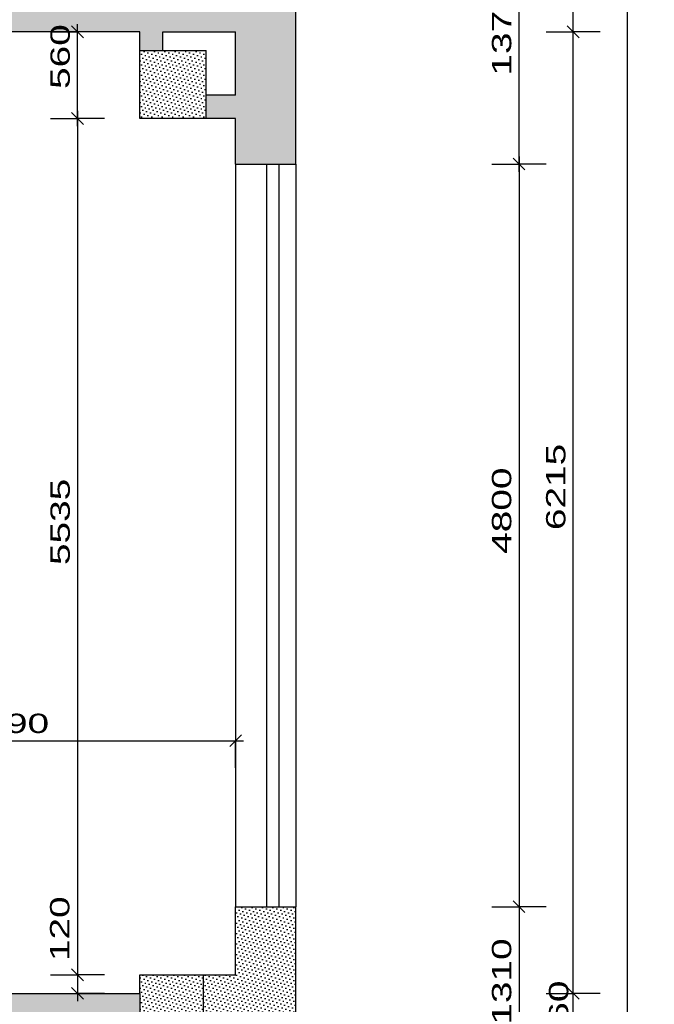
# Model space of a CAD drawing. Extents: x -196363 to 398972, y -489949 to -260582.
# Tile 161 of 256: x 179578 to 183682, y -376843 to -370480. Entities that reach past the tile are written whole.
import ezdxf

# ---------------------------------------------------------------- set-up
doc = ezdxf.new("R2010")
doc.units = 0
doc.header["$MEASUREMENT"] = 0
for name, color, linetype in [('bourani', 15, 'Continuous'), ('koty', 1, 'Continuous'), ('srafbourani', 15, 'Continuous')]:
    doc.layers.add(name, color=color, linetype=linetype)
doc.styles.add('SPIRITTXTSTYLE1', font='ROMAN')
doc.dimstyles.new('SPIRITSTYLE189', dxfattribs={"dimtxt": 125, "dimasz": 12.7, "dimexe": 175, "dimexo": 1745.453369, "dimgap": 50, "dimtad": 1, "dimdec": 3, "dimzin": 0, "dimdsep": 46, "dimlunit": 7, "dimtxsty": 'SPIRITTXTSTYLE1', "dimblk1": '_TICKMARKS189', "dimblk2": '_TICKMARKS189', "dimsah": 1, "dimcen": 0.09, "dimdle": 50, "dimclrd": 1, "dimclre": 1, "dimclrt": 1, "dimadec": 0, "dimazin": 0, "dimtfac": 1, "dimtdec": 4, "dimtofl": 0, "dimtmove": 1, "dimatfit": 0, "dimfxl": 0, "dimtolj": 1, "dimtzin": 0, "dimarcsym": 0})
doc.dimstyles.new('SPIRITSTYLE190', dxfattribs={"dimtxt": 125, "dimasz": 12.7, "dimexe": 175, "dimexo": 1570.456299, "dimgap": 50, "dimtad": 1, "dimdec": 3, "dimzin": 0, "dimdsep": 46, "dimlunit": 7, "dimtxsty": 'SPIRITTXTSTYLE1', "dimblk1": '_TICKMARKS190', "dimblk2": '_TICKMARKS190', "dimsah": 1, "dimcen": 0.09, "dimdle": 50, "dimclrd": 1, "dimclre": 1, "dimclrt": 1, "dimadec": 0, "dimazin": 0, "dimtfac": 1, "dimtdec": 4, "dimtofl": 0, "dimtmove": 1, "dimatfit": 0, "dimfxl": 0, "dimtolj": 1, "dimtzin": 0, "dimarcsym": 0})
doc.dimstyles.new('SPIRITSTYLE191', dxfattribs={"dimtxt": 125, "dimasz": 12.7, "dimexe": 175, "dimexo": 2941.717285, "dimgap": 50, "dimtad": 1, "dimdec": 3, "dimzin": 0, "dimdsep": 46, "dimlunit": 7, "dimtxsty": 'SPIRITTXTSTYLE1', "dimblk1": '_TICKMARKS191', "dimblk2": '_TICKMARKS191', "dimsah": 1, "dimcen": 0.09, "dimdle": 50, "dimclrd": 1, "dimclre": 1, "dimclrt": 1, "dimadec": 0, "dimazin": 0, "dimtfac": 1, "dimtdec": 4, "dimtofl": 0, "dimtmove": 1, "dimatfit": 0, "dimfxl": 0, "dimtolj": 1, "dimtzin": 0, "dimarcsym": 0})
doc.dimstyles.new('SPIRITSTYLE278', dxfattribs={"dimtxt": 125, "dimasz": 12.7, "dimexe": 175, "dimexo": 217.137299, "dimgap": 50, "dimtad": 1, "dimdec": 3, "dimzin": 0, "dimdsep": 46, "dimlunit": 7, "dimtxsty": 'SPIRITTXTSTYLE1', "dimblk1": '_TICKMARKS278', "dimblk2": '_TICKMARKS278', "dimsah": 1, "dimcen": 0.09, "dimdle": 50, "dimclrd": 1, "dimclre": 1, "dimclrt": 1, "dimadec": 0, "dimazin": 0, "dimtfac": 1, "dimtdec": 4, "dimtofl": 0, "dimtmove": 1, "dimatfit": 0, "dimfxl": 0, "dimtolj": 1, "dimtzin": 0, "dimarcsym": 0})
doc.dimstyles.new('SPIRITSTYLE292', dxfattribs={"dimtxt": 125, "dimasz": 12.7, "dimexe": 175, "dimexo": 227.629684, "dimgap": 50, "dimtad": 1, "dimdec": 3, "dimzin": 0, "dimdsep": 46, "dimlunit": 7, "dimtxsty": 'SPIRITTXTSTYLE1', "dimblk1": '_TICKMARKS292', "dimblk2": '_TICKMARKS292', "dimsah": 1, "dimcen": 0.09, "dimdle": 50, "dimclrd": 1, "dimclre": 1, "dimclrt": 1, "dimadec": 0, "dimazin": 0, "dimtfac": 1, "dimtdec": 4, "dimtofl": 0, "dimtmove": 1, "dimatfit": 0, "dimfxl": 0, "dimtolj": 1, "dimtzin": 0, "dimarcsym": 0})
doc.dimstyles.new('SPIRITSTYLE375', dxfattribs={"dimtxt": 125, "dimasz": 12.7, "dimexe": 175, "dimexo": 1267.343018, "dimgap": 50, "dimtad": 1, "dimdec": 3, "dimzin": 0, "dimdsep": 46, "dimlunit": 7, "dimtxsty": 'SPIRITTXTSTYLE1', "dimblk1": '_TICKMARKS375', "dimblk2": '_TICKMARKS375', "dimsah": 1, "dimcen": 0.09, "dimdle": 50, "dimclrd": 1, "dimclre": 1, "dimclrt": 1, "dimadec": 0, "dimazin": 0, "dimtfac": 1, "dimtdec": 4, "dimtofl": 0, "dimtmove": 1, "dimatfit": 0, "dimfxl": 0, "dimtolj": 1, "dimtzin": 0, "dimarcsym": 0})
doc.dimstyles.new('SPIRITSTYLE382', dxfattribs={"dimtxt": 125, "dimasz": 12.7, "dimexe": 175, "dimexo": 3062.408691, "dimgap": 50, "dimtad": 1, "dimdec": 3, "dimzin": 0, "dimdsep": 46, "dimlunit": 7, "dimtxsty": 'SPIRITTXTSTYLE1', "dimblk1": '_TICKMARKS382', "dimblk2": '_TICKMARKS382', "dimsah": 1, "dimcen": 0.09, "dimdle": 50, "dimclrd": 1, "dimclre": 1, "dimclrt": 1, "dimadec": 0, "dimazin": 0, "dimtfac": 1, "dimtdec": 4, "dimtofl": 0, "dimtmove": 1, "dimatfit": 0, "dimfxl": 0, "dimtolj": 1, "dimtzin": 0, "dimarcsym": 0})
doc.dimstyles.new('SPIRITSTYLE383', dxfattribs={"dimtxt": 125, "dimasz": 12.7, "dimexe": 175, "dimexo": 2627.334473, "dimgap": 50, "dimtad": 1, "dimdec": 3, "dimzin": 0, "dimdsep": 46, "dimlunit": 7, "dimtxsty": 'SPIRITTXTSTYLE1', "dimblk1": '_TICKMARKS383', "dimblk2": '_TICKMARKS383', "dimsah": 1, "dimcen": 0.09, "dimdle": 50, "dimclrd": 1, "dimclre": 1, "dimclrt": 1, "dimadec": 0, "dimazin": 0, "dimtfac": 1, "dimtdec": 4, "dimtofl": 0, "dimtmove": 1, "dimatfit": 0, "dimfxl": 0, "dimtolj": 1, "dimtzin": 0, "dimarcsym": 0})
doc.dimstyles.new('SPIRITSTYLE384', dxfattribs={"dimtxt": 125, "dimasz": 12.7, "dimexe": 175, "dimexo": 2537.392578, "dimgap": 50, "dimtad": 1, "dimdec": 3, "dimzin": 0, "dimdsep": 46, "dimlunit": 7, "dimtxsty": 'SPIRITTXTSTYLE1', "dimblk1": '_TICKMARKS384', "dimblk2": '_TICKMARKS384', "dimsah": 1, "dimcen": 0.09, "dimdle": 50, "dimclrd": 1, "dimclre": 1, "dimclrt": 1, "dimadec": 0, "dimazin": 0, "dimtfac": 1, "dimtdec": 4, "dimtofl": 0, "dimtmove": 1, "dimatfit": 0, "dimfxl": 0, "dimtolj": 1, "dimtzin": 0, "dimarcsym": 0})
doc.dimstyles.new('SPIRITSTYLE385', dxfattribs={"dimtxt": 125, "dimasz": 12.7, "dimexe": 175, "dimexo": 1967.380859, "dimgap": 50, "dimtad": 1, "dimdec": 3, "dimzin": 0, "dimdsep": 46, "dimlunit": 7, "dimtxsty": 'SPIRITTXTSTYLE1', "dimblk1": '_TICKMARKS385', "dimblk2": '_TICKMARKS385', "dimsah": 1, "dimcen": 0.09, "dimdle": 50, "dimclrd": 1, "dimclre": 1, "dimclrt": 1, "dimadec": 0, "dimazin": 0, "dimtfac": 1, "dimtdec": 4, "dimtofl": 0, "dimtmove": 1, "dimatfit": 0, "dimfxl": 0, "dimtolj": 1, "dimtzin": 0, "dimarcsym": 0})
doc.dimstyles.new('SPIRITSTYLE420', dxfattribs={"dimtxt": 125, "dimasz": 12.7, "dimexe": 175, "dimexo": 307.550385, "dimgap": 50, "dimtad": 1, "dimdec": 3, "dimzin": 0, "dimdsep": 46, "dimlunit": 7, "dimtxsty": 'SPIRITTXTSTYLE1', "dimblk1": '_TICKMARKS420', "dimblk2": '_TICKMARKS420', "dimsah": 1, "dimcen": 0.09, "dimdle": 50, "dimclrd": 1, "dimclre": 1, "dimclrt": 1, "dimadec": 0, "dimazin": 0, "dimtfac": 1, "dimtdec": 4, "dimtofl": 0, "dimtmove": 1, "dimatfit": 0, "dimfxl": 0, "dimtolj": 1, "dimtzin": 0, "dimarcsym": 0})
pattern_1 = [(45.000008, (858026.688, -24615.152), (-8.41899395, 25.25696945), [0, -23.8125])]

# ---------------------------------------------------------------- blocks, each defined once
blk = doc.blocks.new('_TICKMARKS189')
at = {"color": 1, "linetype": 'Continuous'}
blk.add_line((-3, -3), (3, 3), dxfattribs=at)
blk = doc.blocks.new('*D904')
at = {"color": 1, "linetype": 'Continuous', "ltscale": 300}
for p, q in [((176074.734375, -368472.4375, 1723.800049), (176074.734375, -368647.4375, 1723.800049)), ((181364.734375, -368472.4375, 1723.800049), (181364.734375, -368647.4375, 1723.800049)), ((176024.734375, -368647.4375, 1723.800049), (181414.71875, -368647.4375, 1723.800049)), ((176074.734375, -368822.4375, 1723.800049), (176074.734375, -368647.4375, 1723.800049)), ((181364.734375, -368822.4375, 1723.800049), (181364.734375, -368647.4375, 1723.800049))]:
    blk.add_line(p, q, dxfattribs=at)
at = {"color": 1, "linetype": 'Continuous', "ltscale": 300, "xscale": 12.69999980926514, "yscale": 12.69999980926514, "zscale": 12.69999980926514, "rotation": 180.0000050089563}
blk.add_blockref('_TICKMARKS189', (176074.734375, -368647.4375, 1723.800049), dxfattribs=at)
at = {"color": 1, "linetype": 'Continuous', "ltscale": 300, "xscale": 12.69999980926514, "yscale": 12.69999980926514, "zscale": 12.69999980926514}
blk.add_blockref('_TICKMARKS189', (181364.734375, -368647.4375, 1723.800049), dxfattribs=at)
at = {"color": 1, "linetype": 'Continuous', "ltscale": 300, "style": 'SPIRITTXTSTYLE1', "width": 1.5}
blk.add_text('5290', height=125, dxfattribs=at).set_placement((178600.6875, -368597.46875, 1723.800049))
blk = doc.blocks.new('_TICKMARKS190')
at = {"color": 1, "linetype": 'Continuous'}
blk.add_line((-3, -3), (3, 3), dxfattribs=at)
blk = doc.blocks.new('*D905')
at = {"color": 1, "linetype": 'Continuous', "ltscale": 300}
for p, q in [((180974.796875, -368122.4375, 1723.800049), (180974.796875, -368297.4375, 1723.800049)), ((181364.734375, -368122.4375, 1723.800049), (181364.734375, -368297.4375, 1723.800049)), ((181414.71875, -368297.4375, 1723.800049), (180924.8125, -368297.4375, 1723.800049)), ((180974.796875, -368472.4375, 1723.800049), (180974.796875, -368297.4375, 1723.800049)), ((181364.734375, -368472.4375, 1723.800049), (181364.734375, -368297.4375, 1723.800049))]:
    blk.add_line(p, q, dxfattribs=at)
at = {"color": 1, "linetype": 'Continuous', "ltscale": 300, "xscale": 12.69999980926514, "yscale": 12.69999980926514, "zscale": 12.69999980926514}
for p, rotation in [((180974.796875, -368297.4375, 1723.800049), 180.0000050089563), ((181364.734375, -368297.4375, 1723.800049), 360.0000100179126)]:
    blk.add_blockref('_TICKMARKS190', p, dxfattribs=dict(at, rotation=rotation))
at = {"color": 1, "linetype": 'Continuous', "ltscale": 300, "style": 'SPIRITTXTSTYLE1', "width": 1.5}
blk.add_text('390', height=125, rotation=360.0000100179, dxfattribs=at).set_placement((181080.484375, -368247.46875, 1723.800049))
blk = doc.blocks.new('_TICKMARKS191')
at = {"color": 1, "linetype": 'Continuous'}
blk.add_line((-3, -3), (3, 3), dxfattribs=at)
blk = doc.blocks.new('*D906')
at = {"color": 1, "linetype": 'Continuous', "ltscale": 300}
for p, q in [((177684.703125, -368122.4375, 1723.800049), (177684.703125, -368297.4375, 1723.800049)), ((180974.796875, -368122.4375, 1723.800049), (180974.796875, -368297.4375, 1723.800049)), ((181024.796875, -368297.4375, 1723.800049), (177634.71875, -368297.4375, 1723.800049)), ((177684.703125, -368472.4375, 1723.800049), (177684.703125, -368297.4375, 1723.800049)), ((180974.796875, -368472.4375, 1723.800049), (180974.796875, -368297.4375, 1723.800049))]:
    blk.add_line(p, q, dxfattribs=at)
at = {"color": 1, "linetype": 'Continuous', "ltscale": 300, "xscale": 12.69999980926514, "yscale": 12.69999980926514, "zscale": 12.69999980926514}
for p, rotation in [((177684.703125, -368297.4375, 1723.800049), 180.0000050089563), ((180974.796875, -368297.4375, 1723.800049), 360.0000100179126)]:
    blk.add_blockref('_TICKMARKS191', p, dxfattribs=dict(at, rotation=rotation))
at = {"color": 1, "linetype": 'Continuous', "ltscale": 300, "style": 'SPIRITTXTSTYLE1', "width": 1.5}
blk.add_text('3290', height=125, rotation=360.0000100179, dxfattribs=at).set_placement((179210.703125, -368247.46875, 1723.800049))
blk = doc.blocks.new('_TICKMARKS375')
at = {"color": 1, "linetype": 'Continuous'}
blk.add_line((-3, -3), (3, 3), dxfattribs=at)
blk = doc.blocks.new('*D925')
at = {"color": 1, "linetype": 'Continuous', "ltscale": 300}
for p, q in [((182632.078125, -370042.90625, 1723.800049), (182807.078125, -370042.90625, 1723.800049)), ((182807.078125, -371462.875, 1723.800049), (182807.078125, -369992.90625, 1723.800049)), ((182982.078125, -370042.90625, 1723.800049), (182807.078125, -370042.90625, 1723.800049)), ((182632.078125, -371412.875, 1723.800049), (182807.078125, -371412.875, 1723.800049)), ((182982.078125, -371412.875, 1723.800049), (182807.078125, -371412.875, 1723.800049))]:
    blk.add_line(p, q, dxfattribs=at)
at = {"color": 1, "linetype": 'Continuous', "ltscale": 300, "xscale": 12.69999980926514, "yscale": 12.69999980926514, "zscale": 12.69999980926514}
for p, rotation in [((182807.078125, -370042.90625, 1723.800049), 90.00000250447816), ((182807.078125, -371412.875, 1723.800049), 270.0000006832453)]:
    blk.add_blockref('_TICKMARKS375', p, dxfattribs=dict(at, rotation=rotation))
at = {"color": 1, "linetype": 'Continuous', "ltscale": 300, "style": 'SPIRITTXTSTYLE1', "width": 1.5}
blk.add_text('1370', height=125, rotation=90.0000025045, dxfattribs=at).set_placement((182757.0625, -370840.96875, 1723.800049))
blk = doc.blocks.new('*D926')
at = {"color": 1, "linetype": 'Continuous', "ltscale": 300}
for p, q in [((182807.078125, -371362.875, 1723.800049), (182807.078125, -376262.875, 1723.800049)), ((182632.078125, -371412.875, 1723.800049), (182807.078125, -371412.875, 1723.800049)), ((182982.078125, -371412.875, 1723.800049), (182807.078125, -371412.875, 1723.800049)), ((182632.078125, -376212.875, 1723.800049), (182807.078125, -376212.875, 1723.800049)), ((182982.078125, -376212.875, 1723.800049), (182807.078125, -376212.875, 1723.800049))]:
    blk.add_line(p, q, dxfattribs=at)
at = {"color": 1, "linetype": 'Continuous', "ltscale": 300, "xscale": 12.69999980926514, "yscale": 12.69999980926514, "zscale": 12.69999980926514}
for p, rotation in [((182807.078125, -371412.875, 1723.800049), 90.00000250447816), ((182807.078125, -376212.875, 1723.800049), -90.00000250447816)]:
    blk.add_blockref('_TICKMARKS375', p, dxfattribs=dict(at, rotation=rotation))
at = {"color": 1, "linetype": 'Continuous', "ltscale": 300, "style": 'SPIRITTXTSTYLE1', "width": 1.5}
blk.add_text('4800', height=125, rotation=450.0000193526, dxfattribs=at).set_placement((182757.0625, -373931.90625, 1723.800049))
blk = doc.blocks.new('*D927')
at = {"color": 1, "linetype": 'Continuous', "ltscale": 300}
for p, q in [((182807.078125, -376162.875, 1723.800049), (182807.078125, -377572.875, 1723.800049)), ((182632.078125, -376212.875, 1723.800049), (182807.078125, -376212.875, 1723.800049)), ((182982.078125, -376212.875, 1723.800049), (182807.078125, -376212.875, 1723.800049)), ((182632.078125, -377522.875, 1723.800049), (182807.078125, -377522.875, 1723.800049)), ((182982.078125, -377522.875, 1723.800049), (182807.078125, -377522.875, 1723.800049))]:
    blk.add_line(p, q, dxfattribs=at)
at = {"color": 1, "linetype": 'Continuous', "ltscale": 300, "xscale": 12.69999980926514, "yscale": 12.69999980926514, "zscale": 12.69999980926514}
for p, rotation in [((182807.078125, -376212.875, 1723.800049), 90.00000250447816), ((182807.078125, -377522.875, 1723.800049), -90.00000250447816)]:
    blk.add_blockref('_TICKMARKS375', p, dxfattribs=dict(at, rotation=rotation))
at = {"color": 1, "linetype": 'Continuous', "ltscale": 300, "style": 'SPIRITTXTSTYLE1', "width": 1.5}
blk.add_text('1310', height=125, rotation=450.0000193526, dxfattribs=at).set_placement((182757.0625, -376975.03125, 1723.800049))
blk = doc.blocks.new('_TICKMARKS382')
at = {"color": 1, "linetype": 'Continuous'}
blk.add_line((-3, -3), (3, 3), dxfattribs=at)
blk = doc.blocks.new('*D940')
at = {"color": 1, "linetype": 'Continuous', "ltscale": 300}
for p, q in [((183157.125, -376982.875, 1723.800049), (183157.125, -376722.875, 1723.800049)), ((182982.125, -376772.875, 1723.800049), (183157.125, -376772.875, 1723.800049)), ((183332.109375, -376772.875, 1723.800049), (183157.125, -376772.875, 1723.800049)), ((182982.125, -376932.875, 1723.800049), (183157.125, -376932.875, 1723.800049)), ((183332.109375, -376932.875, 1723.800049), (183157.125, -376932.875, 1723.800049))]:
    blk.add_line(p, q, dxfattribs=at)
at = {"color": 1, "linetype": 'Continuous', "ltscale": 300, "xscale": 12.69999980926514, "yscale": 12.69999980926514, "zscale": 12.69999980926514}
for p, rotation in [((183157.125, -376772.875, 1723.800049), 90.00000250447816), ((183157.125, -376932.875, 1723.800049), 270.0000006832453)]:
    blk.add_blockref('_TICKMARKS382', p, dxfattribs=dict(at, rotation=rotation))
at = {"color": 1, "linetype": 'Continuous', "ltscale": 300, "style": 'SPIRITTXTSTYLE1', "width": 1.5}
blk.add_text('160', height=125, rotation=90.0000025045, dxfattribs=at).set_placement((183125.859375, -377108.25, 1723.800049))
blk = doc.blocks.new('_TICKMARKS383')
at = {"color": 1, "linetype": 'Continuous'}
blk.add_line((-3, -3), (3, 3), dxfattribs=at)
blk = doc.blocks.new('*D941')
at = {"color": 1, "linetype": 'Continuous', "ltscale": 300}
for p, q in [((182982.125, -370557.90625, 1723.800049), (183157.125, -370557.90625, 1723.800049)), ((183157.125, -376822.90625, 1723.800049), (183157.125, -370507.90625, 1723.800049)), ((183332.109375, -370557.90625, 1723.800049), (183157.125, -370557.90625, 1723.800049)), ((182982.125, -376772.875, 1723.800049), (183157.125, -376772.875, 1723.800049)), ((183332.109375, -376772.875, 1723.800049), (183157.125, -376772.875, 1723.800049))]:
    blk.add_line(p, q, dxfattribs=at)
at = {"color": 1, "linetype": 'Continuous', "ltscale": 300, "xscale": 12.69999980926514, "yscale": 12.69999980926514, "zscale": 12.69999980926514}
for p, rotation in [((183157.125, -370557.90625, 1723.800049), 90.00000250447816), ((183157.125, -376772.875, 1723.800049), 270.0000006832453)]:
    blk.add_blockref('_TICKMARKS383', p, dxfattribs=dict(at, rotation=rotation))
at = {"color": 1, "linetype": 'Continuous', "ltscale": 300, "style": 'SPIRITTXTSTYLE1', "width": 1.5}
blk.add_text('6215', height=125, rotation=90.0000025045, dxfattribs=at).set_placement((183107.109375, -373778.5, 1723.800049))
blk = doc.blocks.new('_TICKMARKS384')
at = {"color": 1, "linetype": 'Continuous'}
blk.add_line((-3, -3), (3, 3), dxfattribs=at)
blk = doc.blocks.new('*D942')
at = {"color": 1, "linetype": 'Continuous', "ltscale": 300}
for p, q in [((182982.125, -370042.90625, 1723.800049), (183157.125, -370042.90625, 1723.800049)), ((183157.125, -370607.90625, 1723.800049), (183157.125, -369992.90625, 1723.800049)), ((183332.109375, -370042.90625, 1723.800049), (183157.125, -370042.90625, 1723.800049)), ((182982.125, -370557.90625, 1723.800049), (183157.125, -370557.90625, 1723.800049)), ((183332.109375, -370557.90625, 1723.800049), (183157.125, -370557.90625, 1723.800049))]:
    blk.add_line(p, q, dxfattribs=at)
at = {"color": 1, "linetype": 'Continuous', "ltscale": 300, "xscale": 12.69999980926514, "yscale": 12.69999980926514, "zscale": 12.69999980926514}
for p, rotation in [((183157.125, -370042.90625, 1723.800049), 90.00000250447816), ((183157.125, -370557.90625, 1723.800049), 270.0000006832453)]:
    blk.add_blockref('_TICKMARKS384', p, dxfattribs=dict(at, rotation=rotation))
at = {"color": 1, "linetype": 'Continuous', "ltscale": 300, "style": 'SPIRITTXTSTYLE1', "width": 1.5}
blk.add_text('515', height=125, rotation=90.0000025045, dxfattribs=at).set_placement((183107.109375, -370383.75, 1723.800049))
blk = doc.blocks.new('_TICKMARKS385')
at = {"color": 1, "linetype": 'Continuous'}
blk.add_line((-3, -3), (3, 3), dxfattribs=at)
blk = doc.blocks.new('*D943')
at = {"color": 1, "linetype": 'Continuous', "ltscale": 300}
for p, q in [((183332.109375, -370042.90625, 1723.800049), (183507.109375, -370042.90625, 1723.800049)), ((183507.109375, -369992.90625, 1723.800049), (183507.109375, -388502.875, 1723.800049)), ((183682.109375, -370042.90625, 1723.800049), (183507.109375, -370042.90625, 1723.800049)), ((183332.109375, -388452.875, 1723.800049), (183507.109375, -388452.875, 1723.800049)), ((183682.109375, -388452.875, 1723.800049), (183507.109375, -388452.875, 1723.800049))]:
    blk.add_line(p, q, dxfattribs=at)
at = {"color": 1, "linetype": 'Continuous', "ltscale": 300, "xscale": 12.69999980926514, "yscale": 12.69999980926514, "zscale": 12.69999980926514}
for p, rotation in [((183507.109375, -370042.90625, 1723.800049), 90.00000250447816), ((183507.109375, -388452.875, 1723.800049), -90.00000250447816)]:
    blk.add_blockref('_TICKMARKS385', p, dxfattribs=dict(at, rotation=rotation))
at = {"color": 1, "linetype": 'Continuous', "ltscale": 300, "style": 'SPIRITTXTSTYLE1', "width": 1.5}
blk.add_text('18410', height=125, rotation=450.0000193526, dxfattribs=at).set_placement((183457.109375, -379384.78125, 1723.800049))
blk = doc.blocks.new('_TICKMARKS278')
at = {"color": 1, "linetype": 'Continuous'}
blk.add_line((-3, -3), (3, 3), dxfattribs=at)
blk = doc.blocks.new('*D1067')
at = {"color": 1, "linetype": 'Continuous', "ltscale": 300}
for p, q in [((177684.703125, -374965.03125, 1723.800049), (177684.703125, -375140.03125, 1723.800049)), ((180974.796875, -374965.03125, 1723.800049), (180974.796875, -375140.03125, 1723.800049)), ((177634.71875, -375140.03125, 1723.800049), (181024.796875, -375140.03125, 1723.800049)), ((177684.703125, -375315, 1723.800049), (177684.703125, -375140.03125, 1723.800049)), ((180974.796875, -375315, 1723.800049), (180974.796875, -375140.03125, 1723.800049))]:
    blk.add_line(p, q, dxfattribs=at)
at = {"color": 1, "linetype": 'Continuous', "ltscale": 300, "xscale": 12.69999980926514, "yscale": 12.69999980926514, "zscale": 12.69999980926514, "rotation": 180.0000050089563}
blk.add_blockref('_TICKMARKS278', (177684.703125, -375140.03125, 1723.800049), dxfattribs=at)
at = {"color": 1, "linetype": 'Continuous', "ltscale": 300, "xscale": 12.69999980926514, "yscale": 12.69999980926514, "zscale": 12.69999980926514}
blk.add_blockref('_TICKMARKS278', (180974.796875, -375140.03125, 1723.800049), dxfattribs=at)
at = {"color": 1, "linetype": 'Continuous', "ltscale": 300, "style": 'SPIRITTXTSTYLE1', "width": 1.5}
blk.add_text('3290', height=125, dxfattribs=at).set_placement((179210.703125, -375090.03125, 1723.800049))
blk = doc.blocks.new('_TICKMARKS292')
at = {"color": 1, "linetype": 'Continuous'}
blk.add_line((-3, -3), (3, 3), dxfattribs=at)
blk = doc.blocks.new('*D1088')
at = {"color": 1, "linetype": 'Continuous', "ltscale": 300}
for p, q in [((179777.15625, -370557.90625, 1723.800049), (179952.15625, -370557.90625, 1723.800049)), ((179952.15625, -371167.90625, 1723.800049), (179952.15625, -370507.90625, 1723.800049)), ((180127.15625, -370557.90625, 1723.800049), (179952.15625, -370557.90625, 1723.800049)), ((179777.15625, -371117.875, 1723.800049), (179952.15625, -371117.875, 1723.800049)), ((180127.15625, -371117.875, 1723.800049), (179952.15625, -371117.875, 1723.800049))]:
    blk.add_line(p, q, dxfattribs=at)
at = {"color": 1, "linetype": 'Continuous', "ltscale": 300, "xscale": 12.69999980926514, "yscale": 12.69999980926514, "zscale": 12.69999980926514}
for p, rotation in [((179952.15625, -370557.90625, 1723.800049), 90.00000250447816), ((179952.15625, -371117.875, 1723.800049), 270.0000006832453)]:
    blk.add_blockref('_TICKMARKS292', p, dxfattribs=dict(at, rotation=rotation))
at = {"color": 1, "linetype": 'Continuous', "ltscale": 300, "style": 'SPIRITTXTSTYLE1', "width": 1.5}
blk.add_text('560', height=125, rotation=90.0000025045, dxfattribs=at).set_placement((179902.140625, -370927.1875, 1723.800049))
blk = doc.blocks.new('*D1089')
at = {"color": 1, "linetype": 'Continuous', "ltscale": 300}
for p, q in [((179952.15625, -371067.875, 1723.800049), (179952.15625, -376702.875, 1723.800049)), ((179777.15625, -371117.875, 1723.800049), (179952.15625, -371117.875, 1723.800049)), ((180127.15625, -371117.875, 1723.800049), (179952.15625, -371117.875, 1723.800049)), ((179777.15625, -376652.875, 1723.800049), (179952.15625, -376652.875, 1723.800049)), ((180127.15625, -376652.875, 1723.800049), (179952.15625, -376652.875, 1723.800049))]:
    blk.add_line(p, q, dxfattribs=at)
at = {"color": 1, "linetype": 'Continuous', "ltscale": 300, "xscale": 12.69999980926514, "yscale": 12.69999980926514, "zscale": 12.69999980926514}
for p, rotation in [((179952.15625, -371117.875, 1723.800049), 90.00000250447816), ((179952.15625, -376652.875, 1723.800049), -90.00000250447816)]:
    blk.add_blockref('_TICKMARKS292', p, dxfattribs=dict(at, rotation=rotation))
at = {"color": 1, "linetype": 'Continuous', "ltscale": 300, "style": 'SPIRITTXTSTYLE1', "width": 1.5}
blk.add_text('5535', height=125, rotation=450.0000193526, dxfattribs=at).set_placement((179902.140625, -374004.40625, 1723.800049))
blk = doc.blocks.new('_TICKMARKS420')
at = {"color": 1, "linetype": 'Continuous'}
blk.add_line((-3, -3), (3, 3), dxfattribs=at)
blk = doc.blocks.new('*D1090')
at = {"color": 1, "linetype": 'Continuous', "ltscale": 300}
for p, q in [((179952.15625, -376602.875, 1723.80005), (179952.15625, -376822.90625, 1723.80005)), ((179777.15625, -376652.875, 1723.80005), (179952.15625, -376652.875, 1723.80005)), ((180127.15625, -376652.875, 1723.80005), (179952.15625, -376652.875, 1723.80005)), ((179777.15625, -376772.875, 1723.80005), (179952.15625, -376772.875, 1723.80005)), ((180127.15625, -376772.875, 1723.80005), (179952.15625, -376772.875, 1723.80005))]:
    blk.add_line(p, q, dxfattribs=at)
at = {"color": 1, "linetype": 'Continuous', "ltscale": 300, "xscale": 12.69999980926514, "yscale": 12.69999980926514, "zscale": 12.69999980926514}
for p, rotation in [((179952.15625, -376652.875, 1723.80005), 90.00000250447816), ((179952.15625, -376772.875, 1723.80005), -90.00000250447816)]:
    blk.add_blockref('_TICKMARKS420', p, dxfattribs=dict(at, rotation=rotation))
at = {"color": 1, "linetype": 'Continuous', "ltscale": 300, "style": 'SPIRITTXTSTYLE1', "width": 1.5}
blk.add_text('120', height=125, rotation=450.000019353, dxfattribs=at).set_placement((179899.375, -376564.1875, 1723.80005))

msp = doc.modelspace()

# ---------------------------------------------------------------- hatches: boundary and pattern name
at = {"layer": 'srafbourani', "linetype": 'Continuous', "ltscale": 300}
h = msp.add_hatch(dxfattribs=at)
h.set_pattern_fill('Nasyp-1', color=15, scale=23.8125, angle=45.000008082, style=0, pattern_type=2)
h.set_pattern_definition(pattern_1)
h.paths.add_polyline_path([(176614.73438, -374587.875), (176614.73438, -374687.875), (176614.73438, -374747.875), (176644.70312, -374747.875), (176644.70312, -374902.875), (176704.71875, -374902.875), (176804.73438, -374902.875), (176804.73438, -374747.875), (177684.70312, -374747.875), (177684.70312, -370557.90625), (180354.78125, -370557.90625), (180354.78125, -370677.875), (180504.79688, -370677.875), (180504.79688, -370557.90625), (180974.79688, -370557.90625), (180974.79688, -370967.90625), (180784.79688, -370967.90625), (180784.79688, -371117.875), (180974.79688, -371117.875), (180974.79688, -371412.875), (181364.73438, -371412.875), (181364.73438, -370042.90625), (179229.75, -370042.90625), (176074.73438, -370042.90625), (176074.73438, -370567.90625), (177534.73438, -370567.90625), (177534.73438, -374587.875)], flags=0)
h = msp.add_hatch(dxfattribs=at)
h.set_pattern_fill('Nasyp-1', color=15, scale=23.8125, angle=45.000008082, style=0, pattern_type=2)
h.set_pattern_definition(pattern_1)
h.paths.add_polyline_path([(180354.78125, -371117.875), (180784.79688, -371117.875), (180784.79688, -370967.90625), (180784.79688, -370677.875), (180504.79688, -370677.875), (180354.78125, -370677.875)], flags=0)
h = msp.add_hatch(dxfattribs=at)
h.set_pattern_fill('Nasyp-1', color=15, scale=23.8125, angle=45.000008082, style=0, pattern_type=2)
h.set_pattern_definition(pattern_1)
h.paths.add_polyline_path([(176804.73438, -376772.875), (176804.73438, -375902.875), (176704.71875, -375902.875), (176644.70312, -375902.875), (176644.70312, -376932.875), (180354.78125, -376932.875), (180354.78125, -376772.875)], flags=0)
h = msp.add_hatch(dxfattribs=at)
h.set_pattern_fill('Nasyp-1', color=15, scale=23.8125, angle=45.000008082, style=0, pattern_type=2)
h.set_pattern_definition(pattern_1)
h.paths.add_polyline_path([(180764.75, -377072.875), (181009.73438, -377072.875), (181009.73438, -377522.875), (181364.73438, -377522.875), (181364.73438, -376212.875), (180974.79688, -376212.875), (180974.79688, -376652.875), (180764.75, -376652.875)], flags=0)
h = msp.add_hatch(dxfattribs=at)
h.set_pattern_fill('Nasyp-1', color=15, scale=23.8125, angle=45.000008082, style=0, pattern_type=2)
h.set_pattern_definition(pattern_1)
h.paths.add_polyline_path([(180764.75, -376652.875), (180354.78125, -376652.875), (180354.78125, -376772.875), (180354.78125, -377072.875), (180764.75, -377072.875)], flags=0)

# ---------------------------------------------------------------- linework, layer by layer
at = {"layer": 'bourani', "color": 15, "linetype": 'Continuous', "ltscale": 300}
for p, q in [((181364.73438, -371412.875, 2623.80005), (181364.73438, -370042.90625, 2623.80005)), ((180354.78125, -370557.90625, 2623.80005), (177684.70312, -370557.90625, 2623.80005)), ((180354.78125, -370677.875, 2623.80005), (180354.78125, -370557.90625, 2623.80005)), ((180504.79688, -370677.875, 2623.80005), (180504.79688, -370557.90625, 2623.80005)), ((180504.79688, -370557.90625, 2623.80005), (180974.79688, -370557.90625, 2623.80005)), ((180974.79688, -370967.90625, 2623.80005), (180974.79688, -370557.90625, 2623.80005)), ((180354.78125, -371117.875, 2623.80005), (180354.78125, -370677.875, 2623.80005)), ((180354.78125, -370677.875, 2623.80005), (180504.79688, -370677.875, 2623.80005)), ((180504.79688, -370677.875, 2623.80005), (180784.79688, -370677.875, 2623.80005)), ((180784.79688, -370967.90625, 2623.80005), (180784.79688, -370677.875, 2623.80005)), ((180784.79688, -371117.875, 2623.80005), (180784.79688, -370967.90625, 2623.80005)), ((180974.79688, -370967.90625, 2623.80005), (180784.79688, -370967.90625, 2623.80005)), ((180784.79688, -371117.875, 2623.80005), (180354.78125, -371117.875, 2623.80005)), ((180974.79688, -371117.875, 2623.80005), (180784.79688, -371117.875, 2623.80005)), ((180974.79688, -371412.875, 2623.80005), (180974.79688, -371117.875, 2623.80005)), ((180974.79688, -371412.875, 2623.80005), (181364.73438, -371412.875, 2623.80005)), ((180974.79688, -371412.875, 3447.6001), (180974.79688, -376212.875, 3447.6001)), ((181174.73438, -371412.875, 3523.80005), (181174.73438, -376212.875, 3523.80005)), ((181254.70312, -371412.875, 3523.80005), (181254.70312, -376212.875, 3523.80005)), ((181364.73438, -371412.875, 3447.6001), (181364.73438, -376212.875, 3447.6001)), ((180974.79688, -376652.875, 2623.80005), (180974.79688, -376212.875, 2623.80005)), ((180974.79688, -376212.875, 2623.80005), (181364.73438, -376212.875, 2623.80005)), ((181364.73438, -377522.875, 2623.80005), (181364.73438, -376212.875, 2623.80005)), ((180354.78125, -376652.875, 2623.80005), (180764.75, -376652.875, 2623.80005)), ((180354.78125, -376772.875, 2623.80005), (180354.78125, -376652.875, 2623.80005)), ((180764.75, -376652.875, 2623.80005), (180974.79688, -376652.875, 2623.80005)), ((180764.75, -376652.875, 2623.80005), (180764.75, -377072.875, 2623.80005)), ((176804.73438, -376772.875, 2623.80005), (180354.78125, -376772.875, 2623.80005)), ((180354.78125, -376772.875, 2623.80005), (180354.78125, -377072.875, 2623.80005))]:
    msp.add_line(p, q, dxfattribs=at)

# ---------------------------------------------------------------- dimensions: what is measured, and where the dimension line sits
at = {"layer": 'koty', "color": 1, "linetype": 'Continuous', "ltscale": 300}
for base, p1, p2, dimstyle, picture, middle in [((181064.75, -368297.4375, 1723.80005), (180974.79688, -371412.875, 1723.80005), (177684.70312, -370557.90625, 1723.80005), 'SPIRITSTYLE191', '*D906', (179329.75, -368297.4375, 1723.80005)), ((181364.734375, -368297.4375, 1723.8000488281), (181364.734375, -370042.90625, 1723.8000488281), (180974.796875, -371412.875, 1723.8000488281), 'SPIRITSTYLE190', '*D905', (181169.765625, -368297.4375, 1723.8000488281)), ((176074.73438, -368647.4375, 1723.80005), (176074.73438, -370567.90625, 1723.80005), (181364.73438, -370727.875, 1723.80005), 'SPIRITSTYLE189', '*D904', (178719.73438, -368647.4375, 1723.80005)), ((177794.73438, -375140.03125, 1723.80005), (177684.70312, -374747.875, 1723.80005), (180974.79688, -374747.875, 1723.80005), 'SPIRITSTYLE278', '*D1067', (179329.75, -375140.03125, 1723.80005))]:
    dim = msp.add_linear_dim(base=base, p1=p1, p2=p2, dimstyle=dimstyle, dxfattribs=at)
    dim.commit()
    dim.dimension.update_dxf_attribs({"geometry": picture, "text_midpoint": middle})
for base, p1, p2, dimstyle, picture, middle in [((183157.125, -370557.90625, 1723.80005), (180354.78125, -370557.90625, 1723.80005), (180444.71875, -370042.90625, 1723.80005), 'SPIRITSTYLE384', '*D942', (183157.125, -370300.40625, 1723.80005)), ((182807.07812, -371412.875, 1723.80005), (181364.73438, -371412.875, 1723.80005), (181364.73438, -370042.90625, 1723.80005), 'SPIRITSTYLE375', '*D925', (182807.07812, -370727.875, 1723.80005)), ((183507.10938, -370042.90625, 1723.80005), (181364.73438, -370042.90625, 1723.80005), (181364.73438, -388452.875, 1723.80005), 'SPIRITSTYLE385', '*D943', (183507.10938, -379247.90625, 1723.80005)), ((179952.15625, -371117.875, 1723.80005), (180354.78125, -371117.875, 1723.80005), (180354.78125, -370557.90625, 1723.80005), 'SPIRITSTYLE292', '*D1088', (179952.15625, -370837.90625, 1723.80005)), ((183157.125, -376772.875, 1723.80005), (180354.78125, -376772.875, 1723.80005), (180344.76562, -370557.90625, 1723.80005), 'SPIRITSTYLE383', '*D941', (183157.125, -373665.40625, 1723.80005)), ((179952.15625, -371117.875, 1723.80005), (180354.78125, -371117.875, 1723.80005), (180354.78125, -376652.875, 1723.80005), 'SPIRITSTYLE292', '*D1089', (179952.15625, -373885.375, 1723.80005)), ((182807.07812, -371412.875, 1723.80005), (181364.73438, -371412.875, 1723.80005), (181254.70312, -376212.875, 1723.80005), 'SPIRITSTYLE375', '*D926', (182807.07812, -373812.875, 1723.80005)), ((182807.07812, -376212.875, 1723.80005), (181364.73438, -376212.875, 1723.80005), (181364.73438, -377522.875, 1723.80005), 'SPIRITSTYLE375', '*D927', (182807.07812, -376867.875, 1723.80005))]:
    dim = msp.add_linear_dim(base=base, p1=p1, p2=p2, angle=90.000002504, dimstyle=dimstyle, dxfattribs=at)
    dim.commit()
    dim.dimension.update_dxf_attribs({"geometry": picture, "text_midpoint": middle})
for base, p1, p2, dimstyle, picture, middle in [((179952.15625, -376652.875, 1723.80005), (180434.70312, -376652.875, 1723.80005), (180434.70312, -376772.875, 1723.80005), 'SPIRITSTYLE420', '*D1090', (180036.28125, -376564.1875)), ((183157.125, -376932.875, 1723.80005), (179919.70312, -376932.875, 1723.80005), (179919.70312, -376772.875, 1723.80005), 'SPIRITSTYLE382', '*D940', (182977.0625, -377108.25))]:
    dim = msp.add_linear_dim(base=base, p1=p1, p2=p2, angle=90.000002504, dimstyle=dimstyle, dxfattribs=at)
    dim.commit()
    dim.dimension.update_dxf_attribs({"geometry": picture, "text_midpoint": middle, "dimtype": 160})

doc.saveas('drawing.dxf')
